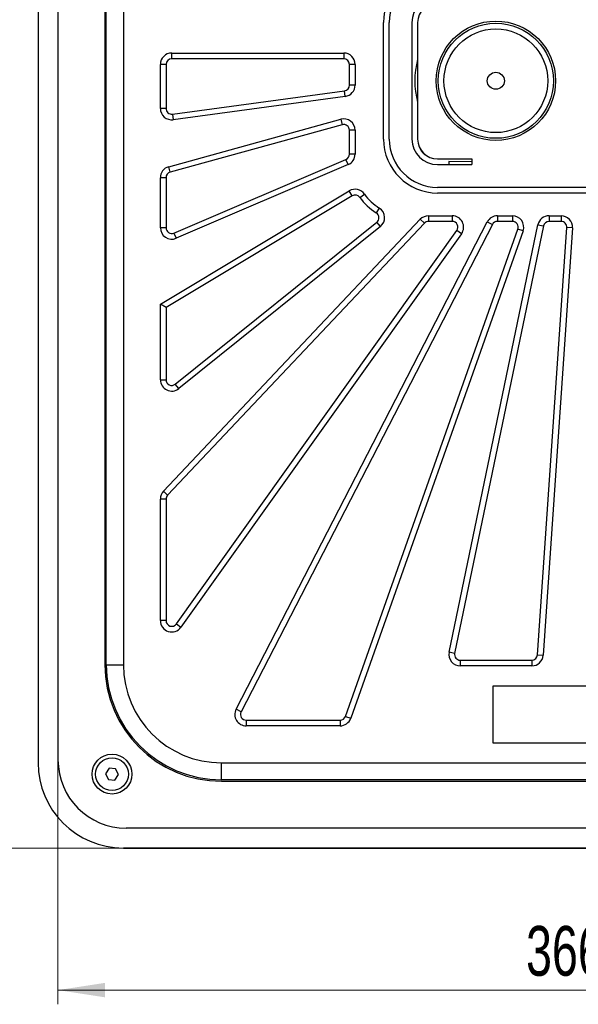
# Model space of a CAD drawing. Header units: millimetres. Extents: x 8 to 415, y 1 to 292.
# Tile 3 of 9: x 58 to 97, y 132 to 202. Entities that reach past the tile are written whole.
import ezdxf

# ---------------------------------------------------------------- set-up
doc = ezdxf.new("R2010")
doc.units = ezdxf.units.MM
doc.styles.add('SLDTEXTSTYLE1', font='TXT', dxfattribs={"width": 0.7})
doc.dimstyles.new('SLDDIMSTYLE0', dxfattribs={"dimtxt": 3.5, "dimasz": 3.302, "dimexe": 0, "dimexo": 0.0625, "dimgap": 0.875, "dimtad": 2, "dimlfac": 5, "dimrnd": 1e-09, "dimzin": 12, "dimdsep": 46, "dimtxsty": 'SLDTEXTSTYLE1', "dimsah": 1, "dimcen": 0.09, "dimadec": 0, "dimazin": 3, "dimtfac": 1, "dimtdec": 3, "dimtofl": 0, "dimtmove": 0, "dimatfit": 3, "dimfxl": 0, "dimfrac": 2, "dimtolj": 1, "dimtzin": 12, "dimarcsym": 0})

# ---------------------------------------------------------------- blocks, each defined once
blk = doc.blocks.new('_D_1')
at = {"color": 7, "linetype": 'Continuous', "lineweight": 0}
for p, q in [((65.235, 251.425), (36.09, 251.425)), ((37.09, 251.425), (37.09, 143.425)), ((65.235, 143.425), (36.09, 143.425))]:
    blk.add_line(p, q, dxfattribs=at)
at = {"color": 7, "linetype": 'Continuous', "lineweight": 18}
for points in [[(37.09, 251.425), (36.582, 248.123), (37.598, 248.123)], [(37.09, 143.425), (37.598, 146.727), (36.582, 146.727)]]:
    blk.add_solid(points, dxfattribs=at)
at = {"color": 7, "linetype": 'Continuous', "lineweight": 18, "insert": (32.578, 193.575), "char_height": 3.5, "attachment_point": 1, "rotation": 90, "style": 'SLDTEXTSTYLE1'}
blk.add_mtext('540', dxfattribs=at)
blk = doc.blocks.new('_D_5')
at = {"color": 7, "linetype": 'Continuous', "lineweight": 0}
for p, q in [((60.635, 149.625), (60.635, 132.425)), ((133.835, 149.625), (133.835, 132.425)), ((133.835, 133.425), (60.635, 133.425))]:
    blk.add_line(p, q, dxfattribs=at)
at = {"color": 7, "linetype": 'Continuous', "lineweight": 18}
for points in [[(60.635, 133.425), (63.937, 132.917), (63.937, 133.933)], [(133.835, 133.425), (130.533, 133.933), (130.533, 132.917)]]:
    blk.add_solid(points, dxfattribs=at)
at = {"color": 7, "linetype": 'Continuous', "lineweight": 18, "insert": (93.56, 137.937), "char_height": 3.5, "attachment_point": 1, "style": 'SLDTEXTSTYLE1'}
blk.add_mtext('366', dxfattribs=at)

msp = doc.modelspace()

# ---------------------------------------------------------------- linework, layer by layer
at = {"color": 7, "linetype": 'Continuous'}
for p, q in [((59.2346, 245.4254), (59.2346, 149.4254)), ((65.2346, 143.4254), (129.2346, 143.4254))]:
    msp.add_line(p, q, dxfattribs=at)
at = {"color": 7, "linetype": 'Continuous', "lineweight": 25}
for p, q in [((59.2346, 245.4254), (59.2346, 149.4254)), ((60.6346, 245.2254), (60.6346, 149.6254)), ((63.9346, 238.5254), (63.9346, 156.3254)), ((64.0346, 156.3254), (64.0346, 238.5254)), ((65.2346, 238.5254), (65.2346, 156.3254)), ((83.5346, 193.3254), (83.5346, 201.5254)), ((83.9346, 193.3254), (83.9346, 201.5254)), ((85.5346, 201.5254), (85.5346, 193.3254)), ((85.9346, 201.5254), (85.9346, 193.3254)), ((68.6346, 199.3796), (80.7346, 199.3796)), ((68.6346, 198.9796), (68.6346, 199.3796)), ((80.7346, 198.9796), (68.6346, 198.9796)), ((80.7346, 199.3796), (80.7346, 198.9796)), ((68.2346, 198.5796), (67.8346, 198.5796)), ((67.8346, 195.479), (67.8346, 198.5796)), ((68.2346, 198.5796), (68.2346, 195.479)), ((81.5346, 198.5796), (81.1346, 198.5796)), ((81.1346, 197.1178), (81.1346, 198.5796)), ((81.5346, 198.5796), (81.5346, 197.1178)), ((81.5346, 197.1178), (81.1346, 197.1178)), ((68.6883, 195.0826), (80.7883, 196.7214)), ((80.842, 196.3251), (68.742, 194.6862)), ((80.842, 196.3251), (80.7883, 196.7214)), ((68.2346, 195.479), (67.8346, 195.479)), ((68.6883, 195.0826), (68.742, 194.6862)), ((68.4216, 191.3769), (80.5216, 194.7189)), ((80.6281, 194.3333), (68.5281, 190.9913)), ((80.5216, 194.7189), (80.6281, 194.3333)), ((81.5346, 193.9478), (81.1346, 193.9478)), ((81.1346, 192.2617), (81.1346, 193.9478)), ((81.5346, 193.9478), (81.5346, 192.2617)), ((81.5346, 192.2617), (81.1346, 192.2617)), ((68.5281, 190.9913), (68.4216, 191.3769)), ((68.7922, 186.7089), (80.8922, 191.894)), ((81.0497, 191.5263), (68.9497, 186.3413)), ((81.0497, 191.5263), (80.8922, 191.894)), ((87.3346, 191.9254), (89.7346, 191.9254)), ((87.3346, 191.5254), (89.7346, 191.5254)), ((88.1186, 191.7347), (88.118, 191.5254)), ((89.7346, 191.7302), (88.1186, 191.7347)), ((89.7346, 191.9254), (89.7346, 191.5254)), ((68.2346, 190.6057), (67.8346, 190.6057)), ((67.8346, 187.0766), (67.8346, 190.6057)), ((68.2346, 190.6057), (68.2346, 187.0766)), ((107.1346, 189.9254), (87.3346, 189.9254)), ((67.8346, 181.6923), (81.1272, 189.6751)), ((81.3331, 189.3322), (68.2346, 181.466)), ((81.3331, 189.3322), (81.1272, 189.6751)), ((81.8659, 189.2199), (82.1928, 189.4504)), ((107.1346, 189.5254), (87.3346, 189.5254)), ((83.2349, 188.4675), (83.0238, 188.1277)), ((86.6982, 187.9254), (88.3693, 187.9254)), ((86.6982, 187.9254), (86.6982, 187.5254)), ((88.3693, 187.9254), (88.3693, 187.5254)), ((91.5445, 187.9254), (91.5445, 187.5254)), ((91.5445, 187.9254), (92.599, 187.9254)), ((92.599, 187.9254), (92.599, 187.5254)), ((95.1798, 187.9254), (96.0228, 187.9254)), ((95.1798, 187.9254), (95.1798, 187.5254)), ((96.0228, 187.9254), (96.0228, 187.5254)), ((68.0528, 168.5325), (86.1163, 187.6745)), ((86.4073, 187.3999), (68.3437, 168.2579)), ((68.8853, 176.0725), (83.0634, 187.4763)), ((83.3141, 187.1646), (69.136, 175.7608)), ((73.1607, 153.1918), (90.8334, 187.4918)), ((91.1889, 187.3086), (73.5163, 153.0086)), ((83.3141, 187.1646), (83.0634, 187.4763)), ((86.1163, 187.6745), (86.4073, 187.3999)), ((88.3693, 187.5254), (86.6982, 187.5254)), ((88.146, 157.209), (94.3965, 187.2882)), ((94.7882, 187.2068), (88.5376, 157.1276)), ((90.8334, 187.4918), (91.1889, 187.3086)), ((92.599, 187.5254), (91.5445, 187.5254)), ((94.3965, 187.2882), (94.7882, 187.2068)), ((96.0228, 187.5254), (95.1798, 187.5254)), ((68.2346, 187.0766), (67.8346, 187.0766)), ((68.7922, 186.7089), (68.9497, 186.3413)), ((68.9604, 159.1978), (88.6951, 186.8933)), ((89.0208, 186.6612), (69.2861, 158.9657)), ((80.8546, 152.6921), (92.9761, 186.9921)), ((93.3532, 186.8589), (81.2317, 152.5589)), ((89.0208, 186.6612), (88.6951, 186.8933)), ((93.3532, 186.8589), (92.9761, 186.9921)), ((94.3644, 157.0189), (96.4219, 187.0981)), ((96.821, 187.0708), (94.7635, 156.9916)), ((96.821, 187.0708), (96.4219, 187.0981)), ((67.8346, 176.3842), (67.8346, 181.6923)), ((68.2346, 181.466), (67.8346, 181.6923)), ((68.2346, 181.466), (68.2346, 176.3842)), ((67.8346, 176.3842), (68.2346, 176.3842)), ((69.136, 175.7608), (68.8853, 176.0725)), ((68.3437, 168.2579), (68.0528, 168.5325)), ((67.8346, 159.43), (67.8346, 167.9834)), ((68.2346, 167.9834), (67.8346, 167.9834)), ((68.2346, 167.9834), (68.2346, 159.43)), ((68.2346, 159.43), (67.8346, 159.43)), ((68.9604, 159.1978), (69.2861, 158.9657)), ((88.5376, 157.1276), (88.146, 157.209)), ((88.9293, 156.6462), (88.9293, 156.2462)), ((88.9293, 156.6462), (93.9653, 156.6462)), ((93.9653, 156.6462), (93.9653, 156.2462)), ((94.3644, 157.0189), (94.7635, 156.9916)), ((64.0346, 156.3254), (65.2346, 156.3254)), ((93.9653, 156.2462), (88.9293, 156.2462)), ((103.2346, 154.8254), (91.2346, 154.8254)), ((91.2346, 154.8254), (91.2346, 150.8254)), ((73.5163, 153.0086), (73.1607, 153.1918)), ((80.8546, 152.6921), (81.2317, 152.5589)), ((73.8719, 152.4254), (73.8719, 152.0254)), ((73.8719, 152.4254), (80.4774, 152.4254)), ((80.4774, 152.0254), (73.8719, 152.0254)), ((80.4774, 152.4254), (80.4774, 152.0254)), ((91.2346, 150.8254), (103.2346, 150.8254)), ((64.2294, 149.0392), (63.9736, 148.6546)), ((64.6903, 149.0101), (64.2294, 149.0392)), ((64.8956, 148.5963), (64.6903, 149.0101)), ((72.1346, 149.4254), (122.3346, 149.4254)), ((72.1346, 148.2254), (72.1346, 149.4254)), ((63.9736, 148.6546), (64.1789, 148.2408)), ((64.6399, 148.2117), (64.8956, 148.5963)), ((64.1789, 148.2408), (64.6399, 148.2117)), ((122.3346, 148.2254), (72.1346, 148.2254)), ((72.1346, 148.1254), (122.3346, 148.1254)), ((129.0346, 144.8254), (65.4346, 144.8254)), ((129.2346, 143.4254), (65.2346, 143.4254))]:
    msp.add_line(p, q, dxfattribs=at)
for centre, radius in [((91.4346, 197.4254), 4.2), ((91.4346, 197.4254), 4.05), ((91.4346, 197.4254), 3.65), ((91.4346, 197.4254), 0.6), ((64.4346, 148.6254), 1.4), ((64.4346, 148.6254), 1.15)]:
    msp.add_circle(centre, radius, dxfattribs=at)
for centre, radius, start, end in [((87.3346, 201.5254), 3.8, 90, 180), ((87.3346, 201.5254), 3.4, 90, 180), ((87.3346, 201.5254), 1.8, 90, 180), ((87.3346, 201.5254), 1.4, 90, 180), ((68.6346, 198.5796), 0.8, 90, 180), ((68.6346, 198.5796), 0.4, 90, 180), ((80.7346, 198.5796), 0.8, 0, 90), ((80.7346, 198.5796), 0.4, 0, 90), ((91.4346, 197.4254), 5.7, 164.777243, 195.222757), ((80.7346, 197.1178), 0.4, 277.713244, 0), ((80.7346, 197.1178), 0.8, 277.713244, 0), ((68.6346, 195.479), 0.8, 180, 277.713244), ((68.6346, 195.479), 0.4, 180, 277.713244), ((80.7346, 193.9478), 0.8, 0, 105.440192), ((80.7346, 193.9478), 0.4, 0, 105.440192), ((87.3346, 193.3254), 3.8, 180, 270), ((87.3346, 193.3254), 3.4, 180, 270), ((87.3346, 193.3254), 1.8, 180, 270), ((87.3346, 193.3254), 1.4, 180, 270), ((86.9219, 192.9381), 0.864, 199.172338, 247.196696), ((80.7346, 192.2617), 0.4, 293.195963, 0), ((80.7346, 192.2617), 0.8, 293.195963, 0), ((68.6346, 190.6057), 0.8, 105.440192, 180), ((68.6346, 190.6057), 0.4, 105.440192, 180), ((81.539, 188.9893), 0.8, 35.196866, 120.98684), ((81.539, 188.9893), 0.4, 35.196866, 120.98684), ((85.1346, 191.5254), 4, 215.196866, 238.149273), ((85.1346, 191.5254), 3.6, 215.196866, 238.149273), ((82.8127, 187.7879), 0.4, 308.810609, 58.149273), ((82.8127, 187.7879), 0.8, 308.810609, 58.149273), ((86.6982, 187.1254), 0.8, 90, 136.660278), ((88.3693, 187.1254), 0.8, 324.527791, 90), ((91.5445, 187.1254), 0.8, 90, 152.740758), ((92.599, 187.1254), 0.8, 340.53674, 90), ((95.1798, 187.1254), 0.8, 90, 168.26087), ((96.0228, 187.1254), 0.8, 356.086957, 90), ((86.6982, 187.1254), 0.4, 90, 136.660278), ((88.3693, 187.1254), 0.4, 324.527791, 90), ((91.5445, 187.1254), 0.4, 90, 152.740758), ((92.599, 187.1254), 0.4, 340.53674, 90), ((95.1798, 187.1254), 0.4, 90, 168.26087), ((96.0228, 187.1254), 0.4, 356.086957, 90), ((68.6346, 187.0766), 0.8, 180, 293.195963), ((68.6346, 187.0766), 0.4, 180, 293.195963), ((68.6346, 176.3842), 0.8, 180, 308.810609), ((68.6346, 176.3842), 0.4, 180, 308.810609), ((68.6346, 167.9834), 0.8, 136.660278, 180), ((68.6346, 167.9834), 0.4, 136.660278, 180), ((68.6346, 159.43), 0.8, 180, 324.527791), ((68.6346, 159.43), 0.4, 180, 324.527791), ((88.9293, 157.0462), 0.8, 168.26087, 270), ((88.9293, 157.0462), 0.4, 168.26087, 270), ((93.9653, 157.0462), 0.4, 270, 356.086957), ((93.9653, 157.0462), 0.8, 270, 356.086957), ((72.1346, 156.3254), 8.2, 180, 270), ((72.1346, 156.3254), 8.1, 180, 270), ((72.1346, 156.3254), 6.9, 180, 270), ((73.8719, 152.8254), 0.8, 152.740758, 270), ((73.8719, 152.8254), 0.4, 152.740758, 270), ((80.4774, 152.8254), 0.4, 270, 340.53674), ((80.4774, 152.8254), 0.8, 270, 340.53674), ((65.2346, 149.4254), 6, 180, 270), ((65.4346, 149.6254), 4.8, 180, 270)]:
    msp.add_arc(centre, radius, start, end, dxfattribs=at)
at = {"color": 7, "linetype": 'Continuous'}
msp.add_arc((65.2346, 149.4254), 6, 180, 270, dxfattribs=at)

# ---------------------------------------------------------------- dimensions: what is measured, and where the dimension line sits
at = {"color": 7, "linetype": 'Continuous', "lineweight": 18}
dim = msp.add_linear_dim(base=(37.0897, 143.4254), p1=(65.2346, 251.4254), p2=(65.2346, 143.4254), angle=90, dimstyle='SLDDIMSTYLE0', dxfattribs=at)
dim.commit()
dim.dimension.update_dxf_attribs({"geometry": '_D_1', "text_midpoint": (37.0897, 197.4254), "dimtype": 160})
dim = msp.add_linear_dim(base=(60.6346, 133.4254), p1=(133.8346, 149.6254), p2=(60.6346, 149.6254), dimstyle='SLDDIMSTYLE0', dxfattribs=at)
dim.commit()
dim.dimension.update_dxf_attribs({"geometry": '_D_5', "text_midpoint": (97.2346, 133.4254), "dimtype": 160})

doc.saveas('drawing.dxf')
